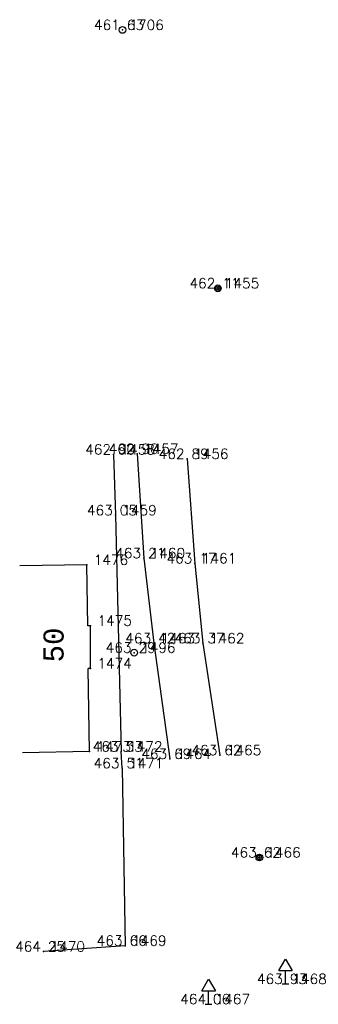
# Model space of a CAD drawing. Extents: x -607908 to -607642, y -1001650 to -1001206.
# Tile 1 of 15: x -607770 to -607747, y -1001650 to -1001576. Entities that reach past the tile are written whole.
import ezdxf
from ezdxf.enums import TextEntityAlignment as Align

# ---------------------------------------------------------------- set-up
doc = ezdxf.new("R2010")
doc.units = 0
for name, color, linetype in [('1', 7, 'CONTINUOUS'), ('10', 7, 'CONTINUOUS'), ('2', 7, 'CONTINUOUS'), ('25', 7, 'CONTINUOUS'), ('28', 7, 'CONTINUOUS'), ('3', 7, 'CONTINUOUS'), ('34', 7, 'CONTINUOUS'), ('43', 7, 'CONTINUOUS'), ('5', 7, 'CONTINUOUS'), ('7', 7, 'CONTINUOUS'), ('8', 7, 'CONTINUOUS')]:
    doc.layers.add(name, color=color, linetype=linetype)
doc.styles.add('MONOTXT', font='MONOTXT', dxfattribs={"height": 0.2})
doc.styles.add('ROMANS', font='ROMANS', dxfattribs={"height": 0.2})

# ---------------------------------------------------------------- blocks, each defined once
blk = doc.blocks.new('SLB')
at = {"layer": '25', "color": 253, "linetype": 'CONTINUOUS'}
for radius in [0.25, 0.158, 0.05]:
    blk.add_circle((0, 0), radius, dxfattribs=at)
blk = doc.blocks.new('DZ')
at = {"layer": '34', "color": 242, "linetype": 'CONTINUOUS'}
for p, q in [((-0.5, 1), (0, 1.85)), ((0, 1.85), (0.5, 1)), ((-0.5, 1), (0.5, 1)), ((0, 0), (0, 1)), ((-0.25, 0), (0.25, 0))]:
    blk.add_line(p, q, dxfattribs=at)
blk = doc.blocks.new('SV')
at = {"layer": '28', "color": 135, "linetype": 'CONTINUOUS'}
blk.add_circle((0, 0), 0.25, dxfattribs=at)

msp = doc.modelspace()

# ---------------------------------------------------------------- linework, layer by layer
at = {"layer": '1', "color": 135, "linetype": 'CONTINUOUS'}
for p in [(-607762.09, -1001576.99), (-607754.98, -1001596.23), (-607762.75, -1001608.6), (-607761, -1001608.55), (-607757.27, -1001608.93), (-607762.62, -1001613.13), (-607764.75, -1001616.83), (-607760.51, -1001616.32), (-607756.69, -1001616.71), (-607764.47, -1001621.35), (-607759.76, -1001622.66), (-607756.09, -1001622.66), (-607761.22, -1001623.36), (-607764.48, -1001624.53), (-607764.54, -1001630.73), (-607762.19, -1001630.72), (-607758.57, -1001631.27), (-607754.83, -1001630.99), (-607762.12, -1001631.96), (-607751.89, -1001638.61), (-607761.89, -1001645.18), (-607767.97, -1001645.61), (-607749.95, -1001648.03), (-607755.67, -1001649.53)]:
    msp.add_point(p, dxfattribs=at)
at = {"layer": '10', "color": 22, "linetype": 'CONTINUOUS'}
for p, q in [((-607761, -1001608.55), (-607760.51, -1001616.32)), ((-607757.27, -1001608.93), (-607756.69, -1001616.71)), ((-607760.51, -1001616.32), (-607759.76, -1001622.66)), ((-607756.69, -1001616.71), (-607756.09, -1001622.66)), ((-607759.76, -1001622.66), (-607758.57, -1001631.27)), ((-607756.09, -1001622.66), (-607754.83, -1001630.99))]:
    msp.add_line(p, q, dxfattribs=at)
at = {"layer": '5', "color": 6, "linetype": 'CONTINUOUS'}
for p, q in [((-607764.75, -1001616.83), (-607769.749, -1001616.905)), ((-607764.682, -1001621.349), (-607764.75, -1001616.83)), ((-607764.47, -1001621.35), (-607764.682, -1001621.349)), ((-607764.48, -1001624.53), (-607764.47, -1001621.35)), ((-607764.54, -1001630.73), (-607764.634, -1001624.53)), ((-607764.48, -1001624.53), (-607764.634, -1001624.53)), ((-607764.54, -1001630.73), (-607769.539, -1001630.806))]:
    msp.add_line(p, q, dxfattribs=at)
at = {"layer": '7', "color": 2, "linetype": 'CONTINUOUS'}
for p, q in [((-607762.62, -1001613.13), (-607762.19, -1001630.72)), ((-607762.12, -1001631.96), (-607761.89, -1001645.18)), ((-607761.89, -1001645.18), (-607767.97, -1001645.61))]:
    msp.add_line(p, q, dxfattribs=at)
at = {"layer": '8', "color": 219, "linetype": 'CONTINUOUS'}
for p, q in [((-607762.75, -1001608.6), (-607762.62, -1001613.13)), ((-607762.12, -1001631.96), (-607762.19, -1001630.72))]:
    msp.add_line(p, q, dxfattribs=at)

# ---------------------------------------------------------------- block references
at = {"layer": '25', "color": 253, "linetype": 'CONTINUOUS'}
for p in [(-607754.98, -1001596.23), (-607751.89, -1001638.61)]:
    msp.add_blockref('SLB', p, dxfattribs=at)
at = {"layer": '28', "color": 135, "linetype": 'CONTINUOUS'}
for p in [(-607762.09, -1001576.99), (-607761.22, -1001623.36)]:
    msp.add_blockref('SV', p, dxfattribs=at)
at = {"layer": '34', "color": 242, "linetype": 'CONTINUOUS'}
for p in [(-607749.95, -1001648.03), (-607755.67, -1001649.53)]:
    msp.add_blockref('DZ', p, dxfattribs=at)

# ---------------------------------------------------------------- texts
at = {"layer": '2', "color": 135, "linetype": 'CONTINUOUS', "style": 'ROMANS'}
for s, p in [(' 1706', (-607762.09, -1001576.99)), (' 1455', (-607754.98, -1001596.23)), (' 1458', (-607762.75, -1001608.6)), (' 1457', (-607761, -1001608.55)), (' 1456', (-607757.27, -1001608.93)), (' 1459', (-607762.62, -1001613.13)), (' 1476', (-607764.75, -1001616.83)), (' 1460', (-607760.51, -1001616.32)), (' 1461', (-607756.69, -1001616.71)), (' 1475', (-607764.47, -1001621.35)), (' 1463', (-607759.76, -1001622.66)), (' 1462', (-607756.09, -1001622.66)), (' 1496', (-607761.22, -1001623.36)), (' 1474', (-607764.48, -1001624.53)), (' 1473', (-607764.54, -1001630.73)), (' 1472', (-607762.19, -1001630.72)), (' 1464', (-607758.57, -1001631.27)), (' 1465', (-607754.83, -1001630.99)), (' 1471', (-607762.12, -1001631.96)), (' 1466', (-607751.89, -1001638.61)), (' 1469', (-607761.89, -1001645.18)), (' 1470', (-607767.97, -1001645.61)), (' 1468', (-607749.95, -1001648.03)), (' 1467', (-607755.67, -1001649.53))]:
    msp.add_text(s, height=0.75, dxfattribs=at).set_placement(p)
at = {"layer": '3', "color": 215, "linetype": 'CONTINUOUS', "style": 'ROMANS'}
for s, p in [('461 63 ', (-607762.09, -1001576.99)), ('462 11 ', (-607754.98, -1001596.23)), ('462 90 ', (-607762.75, -1001608.6)), ('462 90 ', (-607761, -1001608.55)), ('462 89 ', (-607757.27, -1001608.93)), ('463 05 ', (-607762.62, -1001613.13)), ('463 21 ', (-607760.51, -1001616.32)), ('463 17 ', (-607756.69, -1001616.71)), ('463 42 ', (-607759.76, -1001622.66)), ('463 37 ', (-607756.09, -1001622.66)), ('463 29 ', (-607761.22, -1001623.36)), ('463 53 ', (-607762.19, -1001630.72)), ('463 69 ', (-607758.57, -1001631.27)), ('463 62 ', (-607754.83, -1001630.99)), ('463 51 ', (-607762.12, -1001631.96)), ('463 62 ', (-607751.89, -1001638.61)), ('463 66 ', (-607761.89, -1001645.18)), ('464 25 ', (-607767.97, -1001645.61)), ('463 93 ', (-607749.95, -1001648.03)), ('464 06 ', (-607755.67, -1001649.53))]:
    msp.add_text(s, height=0.75, dxfattribs=at).set_placement(p, align=Align.CENTER)
at = {"layer": '43', "color": 6, "linetype": 'CONTINUOUS', "style": 'MONOTXT'}
msp.add_text('50', height=1.5, rotation=89.81982, dxfattribs=at).set_placement((-607766.475, -1001622.789), align=Align.CENTER)

doc.saveas('drawing.dxf')
